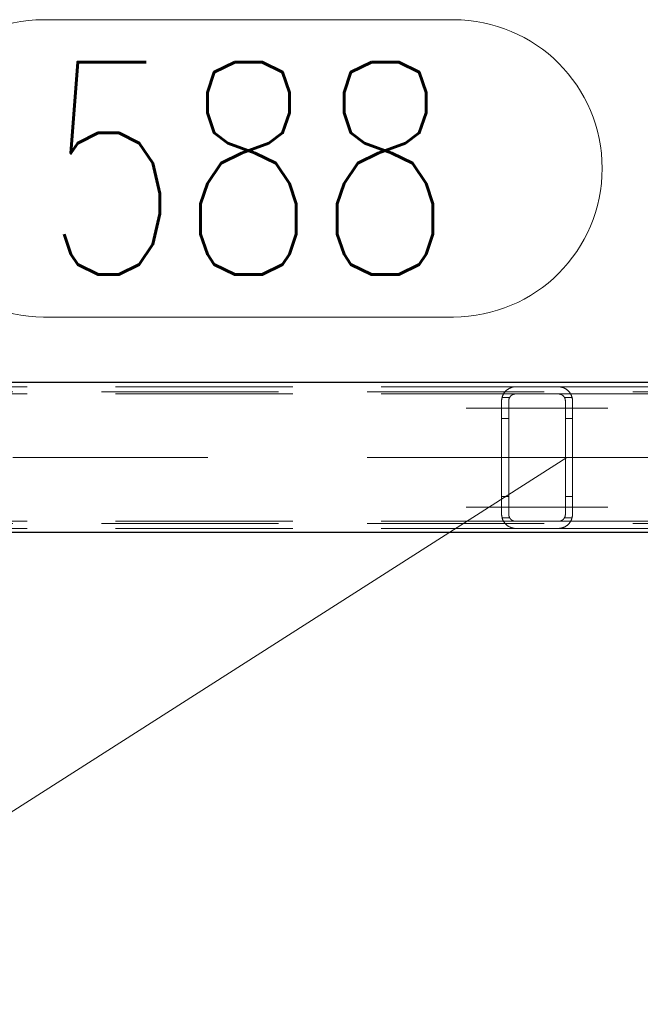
# Model space of a CAD drawing. Header units: millimetres. Extents: x -845 to -83, y 8759 to 9255.
# Tile 31 of 197: x -485 to -476, y 8807 to 8821. Entities that reach past the tile are written whole.
import ezdxf

# ---------------------------------------------------------------- set-up
doc = ezdxf.new("R2010")
doc.units = ezdxf.units.MM
doc.header["$LTSCALE"] = 10
doc.linetypes.add('HIDDEN', pattern=[0.375, 0.25, -0.125])
doc.linetypes.add('MITTE', pattern=[2, 1.25, -0.25, 0.25, -0.25])
for name, color, linetype, lineweight in [('PS_Hidden', 2, 'HIDDEN', 9), ('PS_Mid', 5, 'MITTE', 15), ('PS_Pos', 1, 'Continuous', 15), ('PS_Shape', 161, 'Continuous', 30), ('PS_SOLID', 7, 'Continuous', 30)]:
    doc.layers.add(name, color=color, linetype=linetype, lineweight=lineweight)
doc.styles.add('simplex', font='simplex.shx', dxfattribs={"width": 0.75})

# ---------------------------------------------------------------- blocks, each defined once
blk = doc.blocks.new('*X313')
at = {"layer": 'PS_Hidden', "color": 2, "linetype": 'HIDDEN'}
for p, q in [((-470.243, 8815.954), (-539.073, 8815.954)), ((-487.543, 8816.024), (-478.143, 8816.024)), ((-487.543, 8815.924), (-478.143, 8815.924)), ((-478.332, 8815.889), (-478.331, 8815.893)), ((-478.331, 8815.893), (-478.329, 8815.898)), ((-478.329, 8815.898), (-478.327, 8815.902)), ((-478.327, 8815.902), (-478.325, 8815.906)), ((-478.325, 8815.906), (-478.323, 8815.91)), ((-478.323, 8815.91), (-478.321, 8815.914)), ((-478.321, 8815.914), (-478.319, 8815.919)), ((-478.319, 8815.919), (-478.317, 8815.923)), ((-478.317, 8815.923), (-478.315, 8815.926)), ((-478.315, 8815.926), (-478.312, 8815.93)), ((-478.312, 8815.93), (-478.31, 8815.934)), ((-478.31, 8815.934), (-478.307, 8815.938)), ((-478.307, 8815.938), (-478.305, 8815.942)), ((-478.305, 8815.942), (-478.302, 8815.945)), ((-478.302, 8815.945), (-478.299, 8815.949)), ((-478.299, 8815.949), (-478.296, 8815.952)), ((-478.296, 8815.952), (-478.293, 8815.956)), ((-478.293, 8815.956), (-478.29, 8815.959)), ((-478.29, 8815.959), (-478.287, 8815.962)), ((-478.287, 8815.962), (-478.284, 8815.965)), ((-478.284, 8815.965), (-478.281, 8815.969)), ((-478.281, 8815.969), (-478.278, 8815.972)), ((-478.278, 8815.972), (-478.274, 8815.975)), ((-478.274, 8815.975), (-478.271, 8815.978)), ((-478.271, 8815.978), (-478.268, 8815.98)), ((-478.268, 8815.98), (-478.264, 8815.983)), ((-478.264, 8815.983), (-478.26, 8815.986)), ((-478.26, 8815.986), (-478.257, 8815.988)), ((-478.257, 8815.988), (-478.252, 8815.991)), ((-478.252, 8815.991), (-478.248, 8815.994)), ((-478.248, 8815.994), (-478.244, 8815.996)), ((-478.244, 8815.996), (-478.239, 8815.999)), ((-478.239, 8815.999), (-478.235, 8816.001)), ((-478.235, 8816.001), (-478.23, 8816.004)), ((-478.23, 8816.004), (-478.225, 8816.006)), ((-478.225, 8816.006), (-478.22, 8816.008)), ((-478.22, 8816.008), (-478.215, 8816.011)), ((-478.215, 8815.894), (-478.216, 8815.892)), ((-478.215, 8816.011), (-478.209, 8816.013)), ((-478.213, 8815.895), (-478.215, 8815.894)), ((-478.211, 8815.897), (-478.213, 8815.895)), ((-478.209, 8815.899), (-478.211, 8815.897)), ((-478.209, 8816.013), (-478.204, 8816.014)), ((-478.208, 8815.9), (-478.209, 8815.899)), ((-478.206, 8815.902), (-478.208, 8815.9)), ((-478.204, 8815.903), (-478.206, 8815.902)), ((-478.204, 8816.014), (-478.198, 8816.016)), ((-478.202, 8815.905), (-478.204, 8815.903)), ((-478.2, 8815.906), (-478.202, 8815.905)), ((-478.197, 8815.908), (-478.2, 8815.906)), ((-478.198, 8816.016), (-478.192, 8816.018)), ((-478.195, 8815.909), (-478.197, 8815.908)), ((-478.193, 8815.911), (-478.195, 8815.909)), ((-478.19, 8815.912), (-478.193, 8815.911)), ((-478.192, 8816.018), (-478.186, 8816.019)), ((-478.188, 8815.913), (-478.19, 8815.912)), ((-478.185, 8815.914), (-478.188, 8815.913)), ((-478.186, 8816.019), (-478.179, 8816.02)), ((-478.183, 8815.916), (-478.185, 8815.914)), ((-478.18, 8815.917), (-478.183, 8815.916)), ((-478.177, 8815.918), (-478.18, 8815.917)), ((-478.179, 8816.02), (-478.172, 8816.022)), ((-478.174, 8815.919), (-478.177, 8815.918)), ((-478.171, 8815.92), (-478.174, 8815.919)), ((-478.172, 8816.022), (-478.165, 8816.023)), ((-478.168, 8815.921), (-478.171, 8815.92)), ((-478.165, 8815.921), (-478.168, 8815.921)), ((-478.165, 8816.023), (-478.158, 8816.023)), ((-478.162, 8815.922), (-478.165, 8815.921)), ((-478.159, 8815.922), (-478.162, 8815.922)), ((-478.156, 8815.923), (-478.159, 8815.922)), ((-478.158, 8816.023), (-478.15, 8816.024)), ((-478.153, 8815.923), (-478.156, 8815.923)), ((-478.15, 8815.924), (-478.153, 8815.923)), ((-478.15, 8816.024), (-478.143, 8816.024)), ((-478.146, 8815.924), (-478.15, 8815.924)), ((-478.143, 8815.924), (-478.146, 8815.924)), ((-478.143, 8816.024), (-477.543, 8816.024)), ((-478.143, 8816.024), (-478.143, 8816.024)), ((-477.543, 8815.924), (-478.143, 8815.924)), ((-477.543, 8816.024), (-468.195, 8816.024)), ((-477.543, 8816.024), (-477.536, 8816.024)), ((-477.543, 8815.924), (-468.403, 8815.924)), ((-477.54, 8815.924), (-477.543, 8815.924)), ((-477.543, 8815.924), (-477.543, 8815.924)), ((-477.536, 8815.924), (-477.54, 8815.924)), ((-477.536, 8816.024), (-477.528, 8816.023)), ((-477.533, 8815.923), (-477.536, 8815.924)), ((-477.53, 8815.923), (-477.533, 8815.923)), ((-477.526, 8815.922), (-477.53, 8815.923)), ((-477.528, 8816.023), (-477.521, 8816.023)), ((-477.523, 8815.922), (-477.526, 8815.922)), ((-477.52, 8815.921), (-477.523, 8815.922)), ((-477.521, 8816.023), (-477.514, 8816.022)), ((-477.517, 8815.92), (-477.52, 8815.921)), ((-477.514, 8815.919), (-477.517, 8815.92)), ((-477.514, 8816.022), (-477.507, 8816.021)), ((-477.511, 8815.918), (-477.514, 8815.919)), ((-477.508, 8815.917), (-477.511, 8815.918)), ((-477.505, 8815.916), (-477.508, 8815.917)), ((-477.507, 8816.021), (-477.5, 8816.019)), ((-477.503, 8815.915), (-477.505, 8815.916)), ((-477.5, 8815.914), (-477.503, 8815.915)), ((-477.5, 8816.019), (-477.494, 8816.018)), ((-477.498, 8815.913), (-477.5, 8815.914)), ((-477.495, 8815.911), (-477.498, 8815.913)), ((-477.493, 8815.91), (-477.495, 8815.911)), ((-477.494, 8816.018), (-477.488, 8816.016)), ((-477.49, 8815.909), (-477.493, 8815.91)), ((-477.488, 8815.907), (-477.49, 8815.909)), ((-477.488, 8816.016), (-477.482, 8816.014)), ((-477.486, 8815.906), (-477.488, 8815.907)), ((-477.484, 8815.904), (-477.486, 8815.906)), ((-477.482, 8815.903), (-477.484, 8815.904)), ((-477.482, 8816.014), (-477.477, 8816.013)), ((-477.48, 8815.901), (-477.482, 8815.903)), ((-477.478, 8815.899), (-477.48, 8815.901)), ((-477.476, 8815.898), (-477.478, 8815.899)), ((-477.477, 8816.013), (-477.472, 8816.011)), ((-477.474, 8815.896), (-477.476, 8815.898)), ((-477.472, 8815.895), (-477.474, 8815.896)), ((-477.472, 8816.011), (-477.467, 8816.009)), ((-477.471, 8815.893), (-477.472, 8815.895)), ((-477.469, 8815.891), (-477.471, 8815.893)), ((-477.467, 8816.009), (-477.462, 8816.006)), ((-477.462, 8816.006), (-477.457, 8816.004)), ((-477.457, 8816.004), (-477.452, 8816.002)), ((-477.452, 8816.002), (-477.447, 8815.999)), ((-477.447, 8815.999), (-477.443, 8815.997)), ((-477.443, 8815.997), (-477.439, 8815.994)), ((-477.439, 8815.994), (-477.434, 8815.992)), ((-477.434, 8815.992), (-477.43, 8815.989)), ((-477.43, 8815.989), (-477.426, 8815.986)), ((-477.426, 8815.986), (-477.422, 8815.983)), ((-477.422, 8815.983), (-477.418, 8815.98)), ((-477.418, 8815.98), (-477.415, 8815.977)), ((-477.415, 8815.977), (-477.411, 8815.974)), ((-477.411, 8815.974), (-477.408, 8815.971)), ((-477.408, 8815.971), (-477.405, 8815.968)), ((-477.405, 8815.968), (-477.402, 8815.965)), ((-477.402, 8815.965), (-477.399, 8815.962)), ((-477.399, 8815.962), (-477.396, 8815.959)), ((-477.396, 8815.959), (-477.393, 8815.956)), ((-477.393, 8815.956), (-477.39, 8815.952)), ((-477.39, 8815.952), (-477.387, 8815.949)), ((-477.387, 8815.949), (-477.384, 8815.946)), ((-477.384, 8815.946), (-477.382, 8815.942)), ((-477.382, 8815.942), (-477.379, 8815.938)), ((-477.379, 8815.938), (-477.377, 8815.935)), ((-477.377, 8815.935), (-477.374, 8815.931)), ((-477.374, 8815.931), (-477.372, 8815.927)), ((-477.372, 8815.927), (-477.369, 8815.923)), ((-477.369, 8815.923), (-477.367, 8815.919)), ((-477.367, 8815.919), (-477.365, 8815.915)), ((-477.365, 8815.915), (-477.363, 8815.911)), ((-477.363, 8815.911), (-477.361, 8815.907)), ((-477.361, 8815.907), (-477.359, 8815.902)), ((-477.359, 8815.902), (-477.357, 8815.898)), ((-477.357, 8815.898), (-477.356, 8815.894)), ((-477.356, 8815.894), (-477.354, 8815.889)), ((-478.343, 8815.838), (-478.342, 8815.843)), ((-478.343, 8815.833), (-478.343, 8815.838)), ((-478.343, 8815.829), (-478.343, 8815.833)), ((-478.343, 8815.824), (-478.343, 8815.829)), ((-478.343, 8814.224), (-478.343, 8815.824)), ((-478.342, 8815.848), (-478.341, 8815.852)), ((-478.342, 8815.843), (-478.342, 8815.848)), ((-478.341, 8815.852), (-478.34, 8815.857)), ((-478.34, 8815.857), (-478.339, 8815.862)), ((-478.339, 8815.862), (-478.338, 8815.866)), ((-478.338, 8815.866), (-478.337, 8815.871)), ((-478.337, 8815.871), (-478.336, 8815.875)), ((-478.23, 8815.874), (-478.337, 8815.874)), ((-478.336, 8815.875), (-478.335, 8815.88)), ((-478.335, 8815.88), (-478.334, 8815.884)), ((-478.334, 8815.884), (-478.332, 8815.889)), ((-478.242, 8815.835), (-478.243, 8815.833)), ((-478.243, 8815.833), (-478.243, 8815.83)), ((-478.243, 8815.83), (-478.243, 8815.828)), ((-478.243, 8815.828), (-478.243, 8815.826)), ((-478.243, 8815.826), (-478.243, 8815.824)), ((-478.243, 8815.824), (-478.243, 8814.224)), ((-478.241, 8815.841), (-478.242, 8815.839)), ((-478.242, 8815.839), (-478.242, 8815.837)), ((-478.242, 8815.837), (-478.242, 8815.835)), ((-478.24, 8815.848), (-478.241, 8815.846)), ((-478.241, 8815.846), (-478.241, 8815.844)), ((-478.241, 8815.844), (-478.241, 8815.841)), ((-478.239, 8815.852), (-478.24, 8815.85)), ((-478.24, 8815.85), (-478.24, 8815.848)), ((-478.238, 8815.854), (-478.239, 8815.852)), ((-478.237, 8815.859), (-478.238, 8815.857)), ((-478.238, 8815.857), (-478.238, 8815.854)), ((-478.236, 8815.861), (-478.237, 8815.859)), ((-478.235, 8815.863), (-478.236, 8815.861)), ((-478.234, 8815.865), (-478.235, 8815.863)), ((-478.233, 8815.867), (-478.234, 8815.865)), ((-478.232, 8815.869), (-478.233, 8815.867)), ((-478.231, 8815.871), (-478.232, 8815.869)), ((-478.23, 8815.873), (-478.231, 8815.871)), ((-478.229, 8815.875), (-478.23, 8815.873)), ((-478.228, 8815.877), (-478.229, 8815.875)), ((-478.226, 8815.879), (-478.228, 8815.877)), ((-478.225, 8815.881), (-478.226, 8815.879)), ((-478.224, 8815.883), (-478.225, 8815.881)), ((-478.222, 8815.885), (-478.224, 8815.883)), ((-478.221, 8815.887), (-478.222, 8815.885)), ((-478.219, 8815.888), (-478.221, 8815.887)), ((-478.218, 8815.89), (-478.219, 8815.888)), ((-478.216, 8815.892), (-478.218, 8815.89)), ((-477.468, 8815.89), (-477.469, 8815.891)), ((-477.466, 8815.888), (-477.468, 8815.89)), ((-477.465, 8815.886), (-477.466, 8815.888)), ((-477.463, 8815.884), (-477.465, 8815.886)), ((-477.462, 8815.882), (-477.463, 8815.884)), ((-477.461, 8815.881), (-477.462, 8815.882)), ((-477.459, 8815.879), (-477.461, 8815.881)), ((-477.458, 8815.877), (-477.459, 8815.879)), ((-477.457, 8815.875), (-477.458, 8815.877)), ((-477.456, 8815.873), (-477.457, 8815.875)), ((-477.349, 8815.874), (-477.456, 8815.874)), ((-477.455, 8815.871), (-477.456, 8815.873)), ((-477.454, 8815.869), (-477.455, 8815.871)), ((-477.453, 8815.867), (-477.454, 8815.869)), ((-477.452, 8815.865), (-477.453, 8815.867)), ((-477.451, 8815.863), (-477.452, 8815.865)), ((-477.45, 8815.861), (-477.451, 8815.863)), ((-477.449, 8815.858), (-477.45, 8815.861)), ((-477.448, 8815.856), (-477.449, 8815.858)), ((-477.448, 8815.854), (-477.448, 8815.856)), ((-477.447, 8815.852), (-477.448, 8815.854)), ((-477.447, 8815.85), (-477.447, 8815.852)), ((-477.446, 8815.848), (-477.447, 8815.85)), ((-477.445, 8815.846), (-477.446, 8815.848)), ((-477.445, 8815.843), (-477.445, 8815.846)), ((-477.445, 8815.841), (-477.445, 8815.843)), ((-477.444, 8815.839), (-477.445, 8815.841)), ((-477.444, 8815.837), (-477.444, 8815.839)), ((-477.444, 8815.835), (-477.444, 8815.837)), ((-477.443, 8815.832), (-477.444, 8815.835)), ((-477.443, 8815.83), (-477.443, 8815.832)), ((-477.443, 8815.828), (-477.443, 8815.83)), ((-477.443, 8815.826), (-477.443, 8815.828)), ((-477.443, 8815.824), (-477.443, 8815.826)), ((-477.443, 8814.224), (-477.443, 8815.824)), ((-477.354, 8815.889), (-477.353, 8815.885)), ((-477.353, 8815.885), (-477.351, 8815.88)), ((-477.351, 8815.88), (-477.35, 8815.876)), ((-477.35, 8815.876), (-477.349, 8815.871)), ((-477.349, 8815.871), (-477.348, 8815.866)), ((-477.348, 8815.866), (-477.347, 8815.862)), ((-477.347, 8815.862), (-477.346, 8815.857)), ((-477.346, 8815.857), (-477.345, 8815.852)), ((-477.345, 8815.852), (-477.345, 8815.848)), ((-477.345, 8815.848), (-477.344, 8815.843)), ((-477.344, 8815.843), (-477.344, 8815.838)), ((-477.344, 8815.838), (-477.343, 8815.833)), ((-477.343, 8815.833), (-477.343, 8815.829)), ((-477.343, 8815.829), (-477.343, 8815.824)), ((-477.343, 8815.824), (-477.343, 8814.224)), ((-477.343, 8815.824), (-477.343, 8815.824)), ((-478.243, 8815.574), (-478.343, 8815.574)), ((-477.343, 8815.574), (-477.443, 8815.574)), ((-478.243, 8814.474), (-478.343, 8814.474)), ((-477.343, 8814.474), (-477.443, 8814.474)), ((-478.343, 8814.219), (-478.343, 8814.224)), ((-478.343, 8814.224), (-478.343, 8814.224)), ((-478.243, 8814.224), (-478.243, 8814.222)), ((-477.443, 8814.222), (-477.443, 8814.224)), ((-477.443, 8814.224), (-477.443, 8814.224)), ((-477.343, 8814.224), (-477.343, 8814.219)), ((-470.243, 8814.094), (-539.073, 8814.094)), ((-487.543, 8814.124), (-478.143, 8814.124)), ((-478.343, 8814.214), (-478.343, 8814.219)), ((-478.343, 8814.21), (-478.343, 8814.214)), ((-478.342, 8814.205), (-478.343, 8814.21)), ((-478.342, 8814.2), (-478.342, 8814.205)), ((-478.341, 8814.195), (-478.342, 8814.2)), ((-478.34, 8814.191), (-478.341, 8814.195)), ((-478.339, 8814.186), (-478.34, 8814.191)), ((-478.338, 8814.181), (-478.339, 8814.186)), ((-478.337, 8814.177), (-478.338, 8814.181)), ((-478.336, 8814.172), (-478.337, 8814.177)), ((-478.23, 8814.174), (-478.337, 8814.174)), ((-478.335, 8814.168), (-478.336, 8814.172)), ((-478.334, 8814.163), (-478.335, 8814.168)), ((-478.332, 8814.159), (-478.334, 8814.163)), ((-478.331, 8814.154), (-478.332, 8814.159)), ((-478.329, 8814.15), (-478.331, 8814.154)), ((-478.327, 8814.146), (-478.329, 8814.15)), ((-478.325, 8814.142), (-478.327, 8814.146)), ((-478.323, 8814.137), (-478.325, 8814.142)), ((-478.321, 8814.133), (-478.323, 8814.137)), ((-478.319, 8814.129), (-478.321, 8814.133)), ((-478.317, 8814.125), (-478.319, 8814.129)), ((-478.315, 8814.121), (-478.317, 8814.125)), ((-478.312, 8814.117), (-478.315, 8814.121)), ((-478.31, 8814.113), (-478.312, 8814.117)), ((-478.307, 8814.11), (-478.31, 8814.113)), ((-478.305, 8814.106), (-478.307, 8814.11)), ((-478.302, 8814.102), (-478.305, 8814.106)), ((-478.299, 8814.099), (-478.302, 8814.102)), ((-478.296, 8814.095), (-478.299, 8814.099)), ((-478.293, 8814.092), (-478.296, 8814.095)), ((-478.29, 8814.089), (-478.293, 8814.092)), ((-478.287, 8814.085), (-478.29, 8814.089)), ((-478.284, 8814.082), (-478.287, 8814.085)), ((-478.243, 8814.222), (-478.243, 8814.219)), ((-478.243, 8814.219), (-478.243, 8814.217)), ((-478.243, 8814.217), (-478.243, 8814.215)), ((-478.243, 8814.215), (-478.242, 8814.213)), ((-478.242, 8814.213), (-478.242, 8814.211)), ((-478.242, 8814.211), (-478.242, 8814.208)), ((-478.242, 8814.208), (-478.241, 8814.206)), ((-478.241, 8814.206), (-478.241, 8814.204)), ((-478.241, 8814.204), (-478.241, 8814.202)), ((-478.241, 8814.202), (-478.24, 8814.2)), ((-478.24, 8814.2), (-478.24, 8814.198)), ((-478.24, 8814.198), (-478.239, 8814.195)), ((-478.239, 8814.195), (-478.238, 8814.193)), ((-478.238, 8814.193), (-478.238, 8814.191)), ((-478.238, 8814.191), (-478.237, 8814.189)), ((-478.237, 8814.189), (-478.236, 8814.187)), ((-478.236, 8814.187), (-478.235, 8814.185)), ((-478.235, 8814.185), (-478.234, 8814.183)), ((-478.234, 8814.183), (-478.233, 8814.181)), ((-478.233, 8814.181), (-478.232, 8814.178)), ((-478.232, 8814.178), (-478.231, 8814.176)), ((-478.231, 8814.176), (-478.23, 8814.174)), ((-478.23, 8814.174), (-478.229, 8814.172)), ((-478.229, 8814.172), (-478.228, 8814.17)), ((-478.228, 8814.17), (-478.226, 8814.168)), ((-478.226, 8814.168), (-478.225, 8814.167)), ((-478.225, 8814.167), (-478.224, 8814.165)), ((-478.224, 8814.165), (-478.222, 8814.163)), ((-478.222, 8814.163), (-478.221, 8814.161)), ((-478.221, 8814.161), (-478.219, 8814.159)), ((-478.219, 8814.159), (-478.218, 8814.157)), ((-478.218, 8814.157), (-478.216, 8814.156)), ((-478.216, 8814.156), (-478.215, 8814.154)), ((-478.215, 8814.154), (-478.213, 8814.152)), ((-478.213, 8814.152), (-478.211, 8814.151)), ((-478.211, 8814.151), (-478.209, 8814.149)), ((-478.209, 8814.149), (-478.208, 8814.147)), ((-478.208, 8814.147), (-478.206, 8814.146)), ((-478.206, 8814.146), (-478.204, 8814.144)), ((-478.204, 8814.144), (-478.202, 8814.143)), ((-478.202, 8814.143), (-478.2, 8814.141)), ((-478.2, 8814.141), (-478.197, 8814.14)), ((-478.197, 8814.14), (-478.195, 8814.139)), ((-478.195, 8814.139), (-478.193, 8814.137)), ((-478.193, 8814.137), (-478.19, 8814.136)), ((-478.19, 8814.136), (-478.188, 8814.134)), ((-478.188, 8814.134), (-478.185, 8814.133)), ((-478.185, 8814.133), (-478.183, 8814.132)), ((-478.183, 8814.132), (-478.18, 8814.131)), ((-478.18, 8814.131), (-478.177, 8814.13)), ((-478.177, 8814.13), (-478.174, 8814.129)), ((-478.174, 8814.129), (-478.171, 8814.128)), ((-478.171, 8814.128), (-478.168, 8814.127)), ((-478.168, 8814.127), (-478.165, 8814.126)), ((-478.165, 8814.126), (-478.162, 8814.126)), ((-478.162, 8814.126), (-478.159, 8814.125)), ((-478.159, 8814.125), (-478.156, 8814.125)), ((-478.156, 8814.125), (-478.153, 8814.124)), ((-478.153, 8814.124), (-478.15, 8814.124)), ((-478.15, 8814.124), (-478.146, 8814.124)), ((-478.146, 8814.124), (-478.143, 8814.124)), ((-478.143, 8814.124), (-477.543, 8814.124)), ((-477.543, 8814.124), (-468.403, 8814.124)), ((-477.543, 8814.124), (-477.54, 8814.124)), ((-477.54, 8814.124), (-477.536, 8814.124)), ((-477.536, 8814.124), (-477.533, 8814.124)), ((-477.533, 8814.124), (-477.53, 8814.125)), ((-477.53, 8814.125), (-477.526, 8814.125)), ((-477.526, 8814.125), (-477.523, 8814.126)), ((-477.523, 8814.126), (-477.52, 8814.127)), ((-477.52, 8814.127), (-477.517, 8814.127)), ((-477.517, 8814.127), (-477.514, 8814.128)), ((-477.514, 8814.128), (-477.511, 8814.129)), ((-477.511, 8814.129), (-477.508, 8814.13)), ((-477.508, 8814.13), (-477.505, 8814.131)), ((-477.505, 8814.131), (-477.503, 8814.132)), ((-477.503, 8814.132), (-477.5, 8814.134)), ((-477.5, 8814.134), (-477.498, 8814.135)), ((-477.498, 8814.135), (-477.495, 8814.136)), ((-477.495, 8814.136), (-477.493, 8814.138)), ((-477.493, 8814.138), (-477.49, 8814.139)), ((-477.49, 8814.139), (-477.488, 8814.14)), ((-477.488, 8814.14), (-477.486, 8814.142)), ((-477.486, 8814.142), (-477.484, 8814.143)), ((-477.484, 8814.143), (-477.482, 8814.145)), ((-477.482, 8814.145), (-477.48, 8814.147)), ((-477.48, 8814.147), (-477.478, 8814.148)), ((-477.478, 8814.148), (-477.476, 8814.15)), ((-477.476, 8814.15), (-477.474, 8814.151)), ((-477.474, 8814.151), (-477.472, 8814.153)), ((-477.472, 8814.153), (-477.471, 8814.155)), ((-477.471, 8814.155), (-477.469, 8814.156)), ((-477.469, 8814.156), (-477.468, 8814.158)), ((-477.468, 8814.158), (-477.466, 8814.16)), ((-477.466, 8814.16), (-477.465, 8814.162)), ((-477.465, 8814.162), (-477.463, 8814.163)), ((-477.463, 8814.163), (-477.462, 8814.165)), ((-477.462, 8814.165), (-477.461, 8814.167)), ((-477.461, 8814.167), (-477.459, 8814.169)), ((-477.459, 8814.169), (-477.458, 8814.171)), ((-477.458, 8814.171), (-477.457, 8814.173)), ((-477.457, 8814.173), (-477.456, 8814.175)), ((-477.456, 8814.175), (-477.455, 8814.177)), ((-477.349, 8814.174), (-477.456, 8814.174)), ((-477.455, 8814.177), (-477.454, 8814.179)), ((-477.454, 8814.179), (-477.453, 8814.181)), ((-477.453, 8814.181), (-477.452, 8814.183)), ((-477.452, 8814.183), (-477.451, 8814.185)), ((-477.451, 8814.185), (-477.45, 8814.187)), ((-477.45, 8814.187), (-477.449, 8814.189)), ((-477.449, 8814.189), (-477.448, 8814.191)), ((-477.448, 8814.193), (-477.447, 8814.196)), ((-477.448, 8814.191), (-477.448, 8814.193)), ((-477.447, 8814.198), (-477.446, 8814.2)), ((-477.447, 8814.196), (-477.447, 8814.198)), ((-477.446, 8814.2), (-477.445, 8814.202)), ((-477.445, 8814.206), (-477.444, 8814.209)), ((-477.445, 8814.204), (-477.445, 8814.206)), ((-477.445, 8814.202), (-477.445, 8814.204)), ((-477.444, 8814.213), (-477.443, 8814.215)), ((-477.444, 8814.211), (-477.444, 8814.213)), ((-477.444, 8814.209), (-477.444, 8814.211)), ((-477.443, 8814.22), (-477.443, 8814.222)), ((-477.443, 8814.217), (-477.443, 8814.22)), ((-477.443, 8814.215), (-477.443, 8814.217)), ((-477.399, 8814.085), (-477.402, 8814.082)), ((-477.396, 8814.089), (-477.399, 8814.085)), ((-477.393, 8814.092), (-477.396, 8814.089)), ((-477.39, 8814.095), (-477.393, 8814.092)), ((-477.387, 8814.099), (-477.39, 8814.095)), ((-477.384, 8814.102), (-477.387, 8814.099)), ((-477.382, 8814.106), (-477.384, 8814.102)), ((-477.379, 8814.109), (-477.382, 8814.106)), ((-477.377, 8814.113), (-477.379, 8814.109)), ((-477.374, 8814.117), (-477.377, 8814.113)), ((-477.372, 8814.121), (-477.374, 8814.117)), ((-477.369, 8814.125), (-477.372, 8814.121)), ((-477.367, 8814.129), (-477.369, 8814.125)), ((-477.365, 8814.133), (-477.367, 8814.129)), ((-477.363, 8814.137), (-477.365, 8814.133)), ((-477.361, 8814.141), (-477.363, 8814.137)), ((-477.359, 8814.145), (-477.361, 8814.141)), ((-477.357, 8814.15), (-477.359, 8814.145)), ((-477.356, 8814.154), (-477.357, 8814.15)), ((-477.354, 8814.158), (-477.356, 8814.154)), ((-477.353, 8814.163), (-477.354, 8814.158)), ((-477.351, 8814.167), (-477.353, 8814.163)), ((-477.35, 8814.172), (-477.351, 8814.167)), ((-477.349, 8814.177), (-477.35, 8814.172)), ((-477.348, 8814.181), (-477.349, 8814.177)), ((-477.347, 8814.186), (-477.348, 8814.181)), ((-477.346, 8814.191), (-477.347, 8814.186)), ((-477.345, 8814.195), (-477.346, 8814.191)), ((-477.344, 8814.205), (-477.345, 8814.2)), ((-477.345, 8814.2), (-477.345, 8814.195)), ((-477.343, 8814.214), (-477.344, 8814.21)), ((-477.344, 8814.21), (-477.344, 8814.205)), ((-477.343, 8814.219), (-477.343, 8814.214)), ((-487.543, 8814.024), (-478.143, 8814.024)), ((-478.281, 8814.079), (-478.284, 8814.082)), ((-478.278, 8814.076), (-478.281, 8814.079)), ((-478.274, 8814.073), (-478.278, 8814.076)), ((-478.271, 8814.07), (-478.274, 8814.073)), ((-478.268, 8814.067), (-478.271, 8814.07)), ((-478.264, 8814.065), (-478.268, 8814.067)), ((-478.26, 8814.062), (-478.264, 8814.065)), ((-478.257, 8814.059), (-478.26, 8814.062)), ((-478.252, 8814.056), (-478.257, 8814.059)), ((-478.248, 8814.054), (-478.252, 8814.056)), ((-478.244, 8814.051), (-478.248, 8814.054)), ((-478.239, 8814.049), (-478.244, 8814.051)), ((-478.235, 8814.046), (-478.239, 8814.049)), ((-478.23, 8814.044), (-478.235, 8814.046)), ((-478.225, 8814.041), (-478.23, 8814.044)), ((-478.22, 8814.039), (-478.225, 8814.041)), ((-478.215, 8814.037), (-478.22, 8814.039)), ((-478.209, 8814.035), (-478.215, 8814.037)), ((-478.204, 8814.033), (-478.209, 8814.035)), ((-478.198, 8814.032), (-478.204, 8814.033)), ((-478.192, 8814.03), (-478.198, 8814.032)), ((-478.186, 8814.029), (-478.192, 8814.03)), ((-478.179, 8814.027), (-478.186, 8814.029)), ((-478.172, 8814.026), (-478.179, 8814.027)), ((-478.165, 8814.025), (-478.172, 8814.026)), ((-478.158, 8814.024), (-478.165, 8814.025)), ((-478.15, 8814.024), (-478.158, 8814.024)), ((-478.143, 8814.024), (-478.15, 8814.024)), ((-477.543, 8814.024), (-478.143, 8814.024)), ((-477.543, 8814.024), (-468.195, 8814.024)), ((-477.536, 8814.024), (-477.543, 8814.024)), ((-477.543, 8814.024), (-477.543, 8814.024)), ((-477.528, 8814.024), (-477.536, 8814.024)), ((-477.521, 8814.025), (-477.528, 8814.024)), ((-477.514, 8814.026), (-477.521, 8814.025)), ((-477.507, 8814.027), (-477.514, 8814.026)), ((-477.5, 8814.028), (-477.507, 8814.027)), ((-477.494, 8814.03), (-477.5, 8814.028)), ((-477.488, 8814.032), (-477.494, 8814.03)), ((-477.482, 8814.033), (-477.488, 8814.032)), ((-477.477, 8814.035), (-477.482, 8814.033)), ((-477.472, 8814.037), (-477.477, 8814.035)), ((-477.467, 8814.039), (-477.472, 8814.037)), ((-477.462, 8814.041), (-477.467, 8814.039)), ((-477.457, 8814.043), (-477.462, 8814.041)), ((-477.452, 8814.046), (-477.457, 8814.043)), ((-477.447, 8814.048), (-477.452, 8814.046)), ((-477.443, 8814.051), (-477.447, 8814.048)), ((-477.439, 8814.053), (-477.443, 8814.051)), ((-477.434, 8814.056), (-477.439, 8814.053)), ((-477.43, 8814.059), (-477.434, 8814.056)), ((-477.426, 8814.062), (-477.43, 8814.059)), ((-477.422, 8814.064), (-477.426, 8814.062)), ((-477.418, 8814.067), (-477.422, 8814.064)), ((-477.415, 8814.07), (-477.418, 8814.067)), ((-477.411, 8814.073), (-477.415, 8814.07)), ((-477.408, 8814.076), (-477.411, 8814.073)), ((-477.405, 8814.079), (-477.408, 8814.076)), ((-477.402, 8814.082), (-477.405, 8814.079))]:
    blk.add_line(p, q, dxfattribs=at)
at = {"layer": 'PS_Mid', "color": 5, "linetype": 'MITTE'}
for p, q in [((-478.843, 8815.724), (-477.743, 8815.724)), ((-478.843, 8815.724), (-477.743, 8815.724)), ((-477.943, 8815.724), (-476.843, 8815.724)), ((-477.943, 8815.724), (-476.843, 8815.724)), ((-467.743, 8815.024), (-541.573, 8815.024)), ((-519.991, 8815.024), (-465.695, 8815.024)), ((-477.843, 8815.024), (-477.843, 8815.024)), ((-478.843, 8814.324), (-477.743, 8814.324)), ((-478.843, 8814.324), (-477.743, 8814.324)), ((-477.943, 8814.324), (-476.843, 8814.324)), ((-477.943, 8814.324), (-476.843, 8814.324))]:
    blk.add_line(p, q, dxfattribs=at)
at = {"layer": 'PS_SOLID', "color": 7, "linetype": 'Continuous'}
for p, q in [((-470.243, 8816.084), (-539.073, 8816.084)), ((-470.243, 8813.964), (-539.073, 8813.964))]:
    blk.add_line(p, q, dxfattribs=at)
blk = doc.blocks.new('*X335')
at = {"color": 1}
for p, q in [((-484.81, 8821.21), (-479.024, 8821.21)), ((-492.839, 8815.024), (-491.91, 8819.11)), ((-491.91, 8819.11), (-486.91, 8819.11)), ((-484.81, 8817.01), (-479.024, 8817.01))]:
    blk.add_line(p, q, dxfattribs=at)
for centre, start, end in [((-484.81, 8819.11), 90, 270), ((-479.024, 8819.11), 270, 90)]:
    blk.add_arc(centre, 2.1, start, end, dxfattribs=at)
at = {"color": 30, "style": 'simplex', "width": 0.75}
blk.add_text('588', height=3, dxfattribs=at).set_placement((-484.81, 8817.61))
blk = doc.blocks.new('*X733')
at = {"color": 1}
for p, q in [((-477.423, 8815.024), (-486.231, 8809.401)), ((-499.116, 8811.501), (-493.331, 8811.501)), ((-491.231, 8809.401), (-486.231, 8809.401)), ((-499.116, 8807.301), (-493.331, 8807.301))]:
    blk.add_line(p, q, dxfattribs=at)
for centre, start, end in [((-499.116, 8809.401), 90, 270), ((-493.331, 8809.401), 270, 90)]:
    blk.add_arc(centre, 2.1, start, end, dxfattribs=at)
at = {"color": 30, "style": 'simplex', "width": 0.75}
blk.add_text('592', height=3, dxfattribs=at).set_placement((-499.116, 8807.901))

msp = doc.modelspace()

# ---------------------------------------------------------------- block references
at = {"layer": 'PS_Pos'}
for name in ['*X335', '*X733']:
    msp.add_blockref(name, (0, 0), dxfattribs=at)
at = {"layer": 'PS_Shape', "color": 31}
msp.add_blockref('*X313', (0, 0), dxfattribs=at)

doc.saveas('drawing.dxf')
